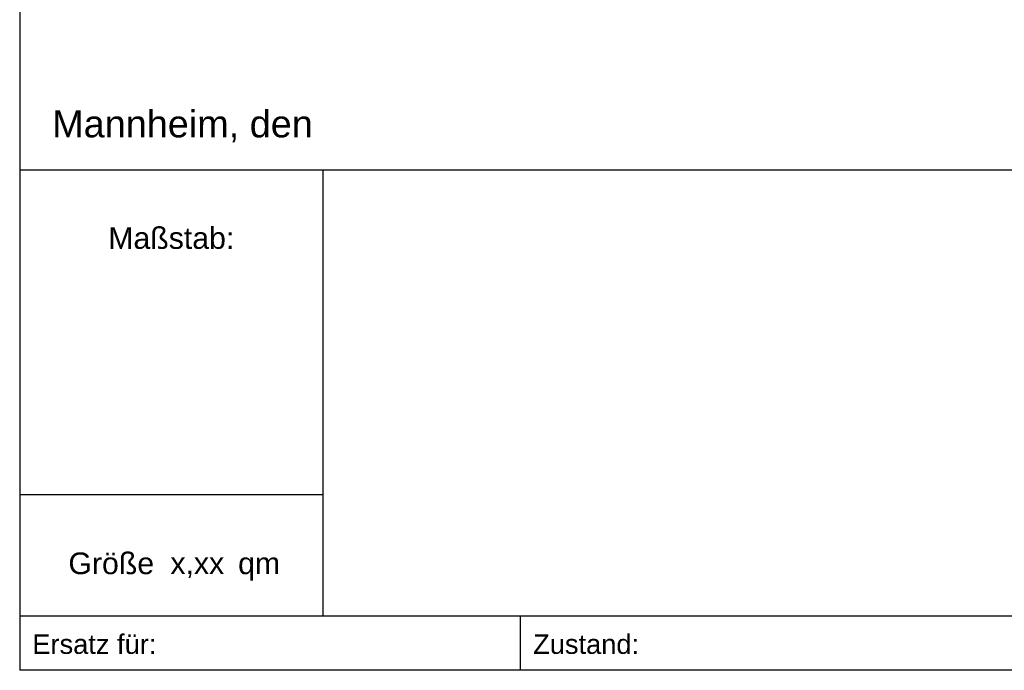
# Model space of a CAD drawing. Header units: metres. Extents: x 0 to 0.185, y 0 to 0.12.
# Tile 1 of 256: x 0 to 0.091, y 0 to 0.06. Entities that reach past the tile are written whole.
import ezdxf
from ezdxf.enums import TextEntityAlignment as Align

# ---------------------------------------------------------------- set-up
doc = ezdxf.new("R2010")
doc.units = ezdxf.units.M
doc.header["$MEASUREMENT"] = 0
doc.layers.get('0').update_dxf_attribs({"lineweight": 18})
doc.layers.add('RAM_Stempel_HSB', color=7, linetype='Continuous', lineweight=25)
doc.styles.add('arial', font='arial.ttf')
doc.styles.add('ROMANS', font='arial.ttf', dxfattribs={"width": 0.8, "height": 0.0009})

# ---------------------------------------------------------------- blocks, each defined once
blk = doc.blocks.new('HSB_Stempel_D')
at = {"layer": 'RAM_Stempel_HSB'}
for p, q in [((0, 0.120222), (0, 0)), ((0.185, 0.046222), (0, 0.046222)), ((0.028, 0.046222), (0.028, 0.005)), ((0.028, 0.016222), (0, 0.016222)), ((0.185, 0.005), (0, 0.005)), ((0.04625, 0), (0.04625, 0.005)), ((0.185, 0), (0, 0))]:
    blk.add_line(p, q, dxfattribs=at)
at = {"linetype": 'Continuous', "style": 'ROMANS'}
for tag, p, height in [('BLÄTTER', (0.152925, 0.104494), 0.0035), ('BLATT', (0.171893, 0.104494), 0.0035), ('PLAN-NR.', (0.155097, 0.09686), 0.0035), ('DATUM', (0.153249, 0.083989), 0.002), ('NAME', (0.172271, 0.084378), 0.002), ('NAME', (0.172271, 0.078378), 0.002), ('DATUM', (0.153249, 0.077989), 0.002), ('NAME', (0.172271, 0.066378), 0.002), ('DATUM', (0.153249, 0.065989), 0.002), ('DATUM', (0.153249, 0.059989), 0.002), ('NAME', (0.172271, 0.060378), 0.002), ('NAME', (0.172271, 0.054378), 0.002), ('DATUM', (0.153249, 0.053989), 0.002), ('MAßSTAB', (0.002332, 0.02852), 0.0035)]:
    blk.add_attdef(tag, p, '', height=height, dxfattribs=at)
at = {"linetype": 'Continuous', "style": 'arial'}
for tag, height, p in [('PLANART', 0.0035, (0.108805, 0.041988)), ('BEZIRK', 0.004, (0.108805, 0.036609))]:
    blk.add_attdef(tag, text='', height=height, dxfattribs=at).set_placement(p, align=Align.TOP_CENTER)
for tag, height, p in [('BEZEICHNUNG', 0.0045, (0.109021, 0.023694)), ('STRECKE', 0.0035, (0.108805, 0.014779)), ('KILOMETRIERUNG', 0.0035, (0.108805, 0.008889))]:
    blk.add_attdef(tag, text='', height=height, dxfattribs=at).set_placement(p, align=Align.CENTER)
at = {"layer": 'RAM_Stempel_HSB'}
for s, height, style, p in [('Mannheim, den ', 0.0025, 'arial', (0.003, 0.049238)), ('Ersatz für:', 0.0018, 'ROMANS', (0.001168, 0.001519)), ('Zustand:', 0.0018, 'ROMANS', (0.047418, 0.001519))]:
    blk.add_text(s, height=height, dxfattribs=dict(at, style=style)).set_placement(p)
at = {"layer": 'RAM_Stempel_HSB', "style": 'ROMANS'}
blk.add_text('Maßstab:', height=0.002, dxfattribs=at).set_placement((0.014, 0.038938), align=Align.CENTER)
at = {"layer": 'RAM_Stempel_HSB', "style": 'arial'}
for s, p in [('Größe', (0.004498, 0.008886)), ('x,xx', (0.01392, 0.008892)), ('qm', (0.020168, 0.008886))]:
    blk.add_text(s, height=0.0020004, rotation=0.00053, dxfattribs=at).set_placement(p)

msp = doc.modelspace()

# ---------------------------------------------------------------- block references
at = {"linetype": 'Continuous'}
msp.add_blockref('HSB_Stempel_D', (0, 0), dxfattribs=at)

doc.saveas('drawing.dxf')
